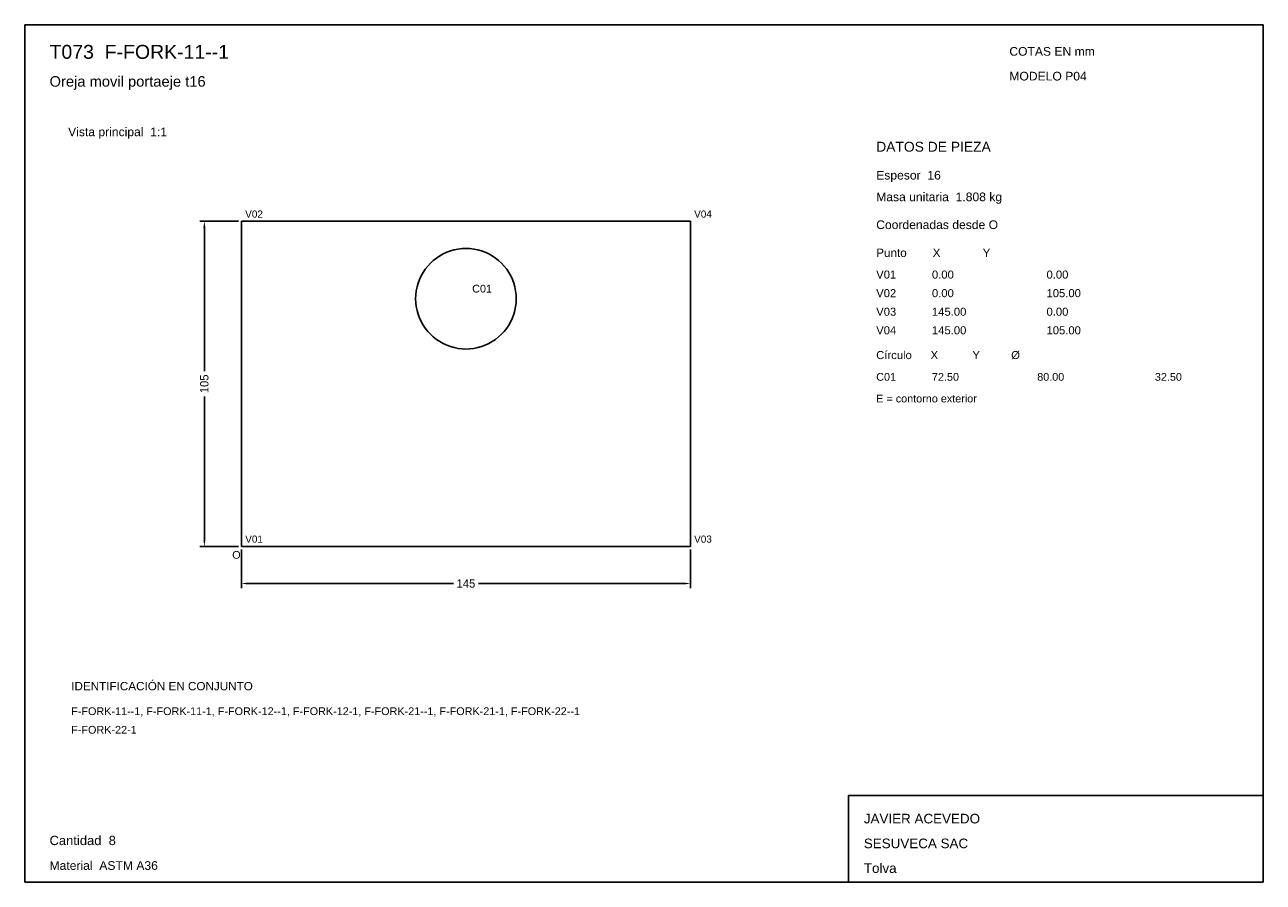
# Model space of a CAD drawing. Header units: millimetres. Extents: x 10 to 410, y 10 to 287.
import ezdxf

# ---------------------------------------------------------------- set-up
doc = ezdxf.new("R2010")
doc.units = ezdxf.units.MM
doc.styles.add('ARIAL', font='arial.ttf')
doc.dimstyles.get("Standard").update_dxf_attribs({"dimtxt": 2.5, "dimasz": 2.5, "dimexe": 1.25, "dimexo": 0.625, "dimtad": 1, "dimcen": 2.5, "dimazin": 3, "dimtfac": 1, "dimtmove": 0, "dimatfit": 3})

# ---------------------------------------------------------------- blocks, each defined once
blk = doc.blocks.new('_CLOSEDFILLED')
at = {"color": 0, "linetype": 'BYBLOCK'}
blk.add_solid([(-1, 0.16), (0, 0), (-1, -0.16)], dxfattribs=at)
blk = doc.blocks.new('*D1')
for p, q in [((80, 117.5), (80, 105)), ((225, 117.5), (225, 105)), ((82, 106.5), (148.45, 106.5)), ((156.55, 106.5), (223, 106.5))]:
    blk.add_line(p, q)
at = {"layer": 'Defpoints'}
for p in [(80, 118.5), (225, 118.5), (80, 106.5)]:
    blk.add_point(p, dxfattribs=at)
at = {"xscale": 2, "yscale": 2, "rotation": 180}
blk.add_blockref('_CLOSEDFILLED', (80, 106.5), dxfattribs=at)
at = {"xscale": 2, "yscale": 2}
blk.add_blockref('_CLOSEDFILLED', (225, 106.5), dxfattribs=at)
at = {"insert": (152.5, 106.5), "char_height": 2.7, "attachment_point": 5}
blk.add_mtext('145', dxfattribs=at)
blk = doc.blocks.new('*D2')
for p, q in [((79, 223.5), (66.5, 223.5)), ((68, 175.05), (68, 221.5)), ((68, 120.5), (68, 166.95)), ((79, 118.5), (66.5, 118.5))]:
    blk.add_line(p, q)
at = {"layer": 'Defpoints'}
for p in [(80, 223.5), (68, 118.5), (80, 118.5)]:
    blk.add_point(p, dxfattribs=at)
at = {"xscale": 2, "yscale": 2}
for p, rotation in [((68, 223.5), 90), ((68, 118.5), 270)]:
    blk.add_blockref('_CLOSEDFILLED', p, dxfattribs=dict(at, rotation=rotation))
at = {"insert": (68, 171), "char_height": 2.7, "attachment_point": 5, "rotation": 90}
blk.add_mtext('105', dxfattribs=at)

msp = doc.modelspace()

# ---------------------------------------------------------------- linework, layer by layer
for p, q in [((410, 287), (10, 287)), ((10, 287), (10, 10)), ((410, 10), (410, 287)), ((410, 38), (276, 38)), ((276, 38), (276, 10)), ((410, 10), (410, 38)), ((10, 10), (410, 10)), ((276, 10), (410, 10))]:
    msp.add_line(p, q)
for points in [[(80, 223.5), (80, 118.5), (80, 118.5)], [(80, 223.5), (225, 223.5), (225, 223.5)], [(225, 223.5), (225, 118.5), (225, 118.5)], [(152.5, 182.25), (151.225, 182.3), (149.958, 182.45), (148.707, 182.699), (147.478, 183.045), (146.281, 183.487), (145.123, 184.021), (144.009, 184.645), (142.948, 185.353), (141.946, 186.143), (141.01, 187.01), (140.143, 187.946), (139.353, 188.948), (138.645, 190.009), (138.021, 191.123), (137.487, 192.281), (137.045, 193.478), (136.699, 194.707), (136.45, 195.958), (136.3, 197.225), (136.25, 198.5), (136.3, 199.775), (136.45, 201.042), (136.699, 202.293), (137.045, 203.522), (137.487, 204.719), (138.021, 205.877), (138.645, 206.991), (139.353, 208.052), (140.143, 209.054), (141.01, 209.99), (141.946, 210.857), (142.948, 211.647), (144.009, 212.355), (145.123, 212.979), (146.281, 213.513), (147.478, 213.955), (148.707, 214.301), (149.958, 214.55), (151.225, 214.7), (152.5, 214.75), (153.775, 214.7), (155.042, 214.55), (156.293, 214.301), (157.522, 213.955), (158.719, 213.513), (159.877, 212.979), (160.991, 212.355), (162.052, 211.647), (163.054, 210.857), (163.99, 209.99), (164.857, 209.054), (165.647, 208.052), (166.355, 206.991), (166.979, 205.877), (167.513, 204.719), (167.955, 203.522), (168.301, 202.293), (168.55, 201.042), (168.7, 199.775), (168.75, 198.5), (168.7, 197.225), (168.55, 195.958), (168.301, 194.707), (167.955, 193.478), (167.513, 192.281), (166.979, 191.123), (166.355, 190.009), (165.647, 188.948), (164.857, 187.946), (163.99, 187.01), (163.054, 186.143), (162.052, 185.353), (160.991, 184.645), (159.877, 184.021), (158.719, 183.487), (157.522, 183.045), (156.293, 182.699), (155.042, 182.45), (153.775, 182.3), (152.5, 182.25)], [(80, 118.5), (225, 118.5), (225, 118.5)]]:
    msp.add_lwpolyline(points)

# ---------------------------------------------------------------- texts
at = {"style": 'ARIAL'}
for s, height, p in [('T073  F-FORK-11--1', 4.5, (18, 276)), ('COTAS EN mm', 2.8, (328, 277)), ('Oreja movil portaeje t16', 3.4, (18, 267)), ('MODELO P04', 2.8, (328, 269)), ('Vista principal  1:1', 2.8, (24, 251)), ('DATOS DE PIEZA', 3.2, (285, 246)), ('Espesor  16', 2.8, (285, 237)), ('Masa unitaria  1.808 kg', 2.8, (285, 230)), ('V02', 2.3, (81.2, 224.7)), ('V04', 2.3, (226.2, 224.7)), ('Coordenadas desde O', 2.8, (285, 221)), ('Punto        X             Y', 2.7, (285, 212)), ('V01', 2.6, (285, 205)), ('0.00', 2.6, (303, 205)), ('0.00', 2.6, (340, 205)), ('C01', 2.5, (154.5, 200.5)), ('V02', 2.6, (285, 199)), ('0.00', 2.6, (303, 199)), ('105.00', 2.6, (340, 199)), ('V03', 2.6, (285, 193)), ('145.00', 2.6, (303, 193)), ('0.00', 2.6, (340, 193)), ('V04', 2.6, (285, 187)), ('145.00', 2.6, (303, 187)), ('105.00', 2.6, (340, 187)), ('Círculo      X           Y          Ø', 2.6, (285, 179)), ('C01', 2.5, (285, 172)), ('72.50', 2.5, (303, 172)), ('80.00', 2.5, (337, 172)), ('32.50', 2.5, (375, 172)), ('E = contorno exterior', 2.5, (285, 165)), ('V01', 2.3, (81.2, 119.7)), ('V03', 2.3, (226.2, 119.7)), ('O', 2.5, (77, 114.5)), ('IDENTIFICACIÓN EN CONJUNTO', 2.7, (25, 72)), ('F-FORK-11--1, F-FORK-11-1, F-FORK-12--1, F-FORK-12-1, F-FORK-21--1, F-FORK-21-1, F-FORK-22--1', 2.5, (25, 64)), ('F-FORK-22-1', 2.5, (25, 58)), ('JAVIER ACEVEDO', 3.1, (281, 29)), ('Cantidad  8', 3, (18, 22)), ('SESUVECA SAC', 3.1, (281, 21)), ('Material  ASTM A36', 2.8, (18, 14)), ('Tolva', 3.1, (281, 13))]:
    msp.add_text(s, height=height, dxfattribs=at).set_placement(p)

# ---------------------------------------------------------------- dimensions: what is measured, and where the dimension line sits
dim = msp.add_linear_dim(base=(68, 118.5), p1=(80, 118.5), p2=(80, 223.5), angle=90, dimstyle='Standard', override={"dimtxt": 2.7, "dimasz": 2, "dimexe": 1.5, "dimexo": 1, "dimgap": 1, "dimdec": 2, "dimlfac": 1, "dimzin": 8})
dim.commit()
dim.dimension.update_dxf_attribs({"geometry": '*D2', "text_midpoint": (68, 171)})
dim = msp.add_linear_dim(base=(80, 106.5), p1=(80, 118.5), p2=(225, 118.5), dimstyle='Standard', override={"dimtxt": 2.7, "dimasz": 2, "dimexe": 1.5, "dimexo": 1, "dimgap": 1, "dimdec": 2, "dimlfac": 1, "dimzin": 8})
dim.commit()
dim.dimension.update_dxf_attribs({"geometry": '*D1', "text_midpoint": (152.5, 106.5)})

doc.saveas('drawing.dxf')
